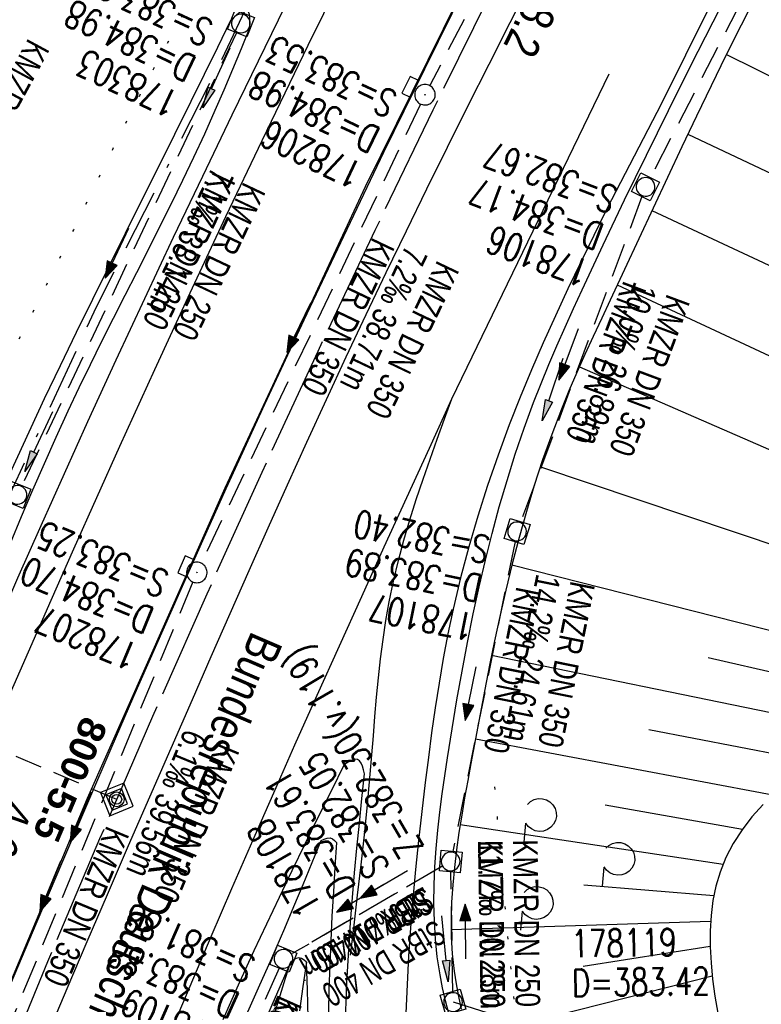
# Model space of a CAD drawing. Extents: x 508366 to 508911, y 448017 to 448810.
# Tile 31 of 46: x 508591 to 508645, y 448417 to 448489. Entities that reach past the tile are written whole.
import ezdxf
from ezdxf.enums import TextEntityAlignment as Align

# ---------------------------------------------------------------- set-up
doc = ezdxf.new("R2010")
doc.units = 0
doc.header["$LTSCALE"] = 10
doc.header["$MEASUREMENT"] = 0
for name, pattern in [('ACAD_ISO16W100', [73, 15, -6.5, 15, -6.5, 15, -7, 1, -7]), ('ACHSE', [5.5, 4, -0.5, 0.5, -0.5]), ('AUSGEZOGEN', [0]), ('LT00', [0]), ('LT07', [0.22, 0.02, -0.2]), ('LT12', [0.4, 0.3, -0.1]), ('LT17', [0.15, 0.1, -0.05]), ('STRICHLINIE2', [0.375, 0.25, -0.125])]:
    doc.linetypes.add(name, pattern=pattern)
doc.layers.get('0').update_dxf_attribs({"linetype": 'LT00'})
for name, color, linetype in [('--EK_FBR', 250, 'LT00'), ('--EK_Halt-Pfeil', 4, 'LT00'), ('--EK_Haltung', 7, 'STRICHLINIE2'), ('--EK_Haltung-Text', 140, 'LT00'), ('--EK_Schacht-Text', 5, 'LT00'), ('--EK_STATIONSZEICHEN', 19, 'LT00'), ('--EK_STATIONSZEICHEN_NR', 19, 'LT17'), ('--EL_Halt-Pfeil', 4, 'LT00'), ('--EL_Haltung', 182, 'STRICHLINIE2'), ('--EL_Haltung-Text', 182, 'LT00'), ('-AX-093', 35, 'ACHSE'), ('-ST-93-1', 250, 'LT00'), ('-STATIONSZEICHEN', 19, 'LT00'), ('-STATIONZEICHEN_NR', 19, 'LT00'), ('AS_TEXT_A', 152, 'Continuous'), ('BAB-KABEL', 220, 'ACAD_ISO16W100'), ('BRD', 255, 'Continuous'), ('DFK_BES-WEGE', 255, 'LT00'), ('DL', 182, 'LT12'), ('DL_PFEIL', 201, 'LT00'), ('DL_TEXT', 182, 'LT00'), ('GEHOELZ_SYMB', 252, 'Continuous'), ('PFEIL', 140, 'AUSGEZOGEN'), ('V125_AFBR_BAB', 250, 'LT00'), ('V125_BOESCH', 250, 'LT00'), ('V125_BOSCHUNG', 250, 'LT00'), ('V125_GEHOELZ', 250, 'LT07'), ('V125_GRABEN', 250, 'LT00'), ('V125_H_BORD', 8, 'LT00'), ('V125_KA_MULD', 182, 'LT00'), ('V125_KA_PRUF', 182, 'LT00'), ('V125_LD_MARK', 250, 'LT00'), ('V125_SINKK', 182, 'LT00')]:
    doc.layers.add(name, color=color, linetype=linetype)
doc.styles.add('Beschrift', font='ARIAL.TTF')
doc.styles.add('Haltungsbeschriftung', font='ARIAL.TTF', dxfattribs={"width": 0.75})
doc.styles.add('Knoten', font='ARIALBD.TTF', dxfattribs={"width": 0.8, "height": 1.8})
doc.styles.add('schachtbeschriftung', font='romans.shx', dxfattribs={"width": 0.75, "height": 2})
doc.styles.get("Standard").update_dxf_attribs({"font": 'ARIAL.TTF'})
doc.styles.add('UNIR-O', font='unir_o.shx', dxfattribs={"height": 2.5})

# ---------------------------------------------------------------- blocks, each defined once
blk = doc.blocks.new('GEHOELZ_SYMB')
at = {"layer": 'GEHOELZ_SYMB'}
blk.add_line((0, 0), (1.4, 0), dxfattribs=at)
blk.add_lwpolyline([(-1.388, 0.017), (-1.612, 0.221), (-1.778, 0.474), (-1.876, 0.761), (-1.898, 1.063), (-1.844, 1.361), (-1.718, 1.636), (-1.526, 1.87), (-1.282, 2.05), (-1, 2.162), (-0.7, 2.2), (-0.4, 2.162), (-0.118, 2.05), (0.126, 1.87), (0.318, 1.636), (0.444, 1.361), (0.498, 1.063), (0.476, 0.761), (0.378, 0.474), (0.212, 0.221), (-0.012, 0.017)], dxfattribs=at)
blk = doc.blocks.new('Pfreil3')
at = {"layer": 'PFEIL'}
blk.add_hatch(color=256, dxfattribs=at).paths.add_polyline_path([(-1.549, 0.273), (-1.549, -0.273), (0, 0)])
for p, q in [((-1.549, 0), (-4.831, 0)), ((-1.549, -0.273), (-1.549, 0.273)), ((-1.549, 0.273), (0, 0)), ((0, 0), (-1.549, -0.273))]:
    blk.add_line(p, q, dxfattribs=at)
blk = doc.blocks.new('SYMB0003')
at = {"color": 0, "linetype": 'ByBlock'}
for p, q in [((-0.015712, 0), (0.010166, 0.012015)), ((0, -0.021257), (-0.015712, 0)), ((0.010166, 0.012015), (0, -0.021257))]:
    blk.add_line(p, q, dxfattribs=at)
for points in [[(-0.031395, 0.499013), (-0.093691, 0.491144), (-0.154509, 0.475528), (-0.21289, 0.452414), (-0.267913, 0.422164), (-0.318712, 0.385257), (-0.364484, 0.342274), (-0.404509, 0.293893), (-0.438154, 0.240877), (-0.464888, 0.184062), (-0.484292, 0.124345), (-0.496058, 0.062667), (-0.5, 0)], [(0.5, 0), (0.496057, 0.062667), (0.484292, 0.124345), (0.464888, 0.184062), (0.438153, 0.240877), (0.404509, 0.293893), (0.364484, 0.342274), (0.318712, 0.385257), (0.267913, 0.422164), (0.21289, 0.452414), (0.154509, 0.475528), (0.093691, 0.491144), (0.031395, 0.499013), (-0.031395, 0.499013)], [(-0.5, 0), (-0.496058, -0.062667), (-0.484292, -0.124345), (-0.464888, -0.184062), (-0.438154, -0.240877), (-0.404509, -0.293893), (-0.364485, -0.342274), (-0.318712, -0.385257), (-0.267914, -0.422164), (-0.21289, -0.452414), (-0.154509, -0.475529), (-0.093691, -0.491144), (-0.031395, -0.499014), (0.031395, -0.499014)], [(0.031395, -0.499014), (0.093691, -0.491144), (0.154509, -0.475529), (0.21289, -0.452414), (0.267914, -0.422164), (0.318712, -0.385257), (0.364485, -0.342274), (0.404509, -0.293893), (0.438154, -0.240877), (0.464889, -0.184062), (0.484292, -0.124345), (0.496058, -0.062667), (0.5, 0)]]:
    blk.add_lwpolyline(points, dxfattribs=at)
blk = doc.blocks.new('SYMB0652')
at = {"color": 0, "linetype": 'ByBlock'}
blk.add_lwpolyline([(-0.15, -0.075), (0.15, -0.075), (0.15, 0.075), (-0.15, 0.075), (-0.15, -0.075)], dxfattribs=at)
blk = doc.blocks.new('SYMB1210')
at = {"color": 0, "linetype": 'ByBlock'}
blk.add_line((0.018815, -0.179014), (0.055623, -0.17119), dxfattribs=at)
for points in [[(-0.2, -0.2), (-0.2, 0.2), (0.2, 0.2), (0.2, -0.2), (-0.2, -0.2)], [(0.018815, 0.179014), (-0.018815, 0.179014), (-0.055623, 0.17119), (-0.09, 0.155885), (-0.120444, 0.133766), (-0.145623, 0.105801), (-0.164438, 0.073213), (-0.176067, 0.037424), (-0.18, 0)], [(-0.18, 0), (-0.176067, -0.037424), (-0.164438, -0.073213), (-0.145623, -0.105801), (-0.120444, -0.133766), (-0.09, -0.155885), (-0.055623, -0.17119), (-0.018815, -0.179014), (0.018815, -0.179014)], [(0.18, 0), (0.176067, 0.037424), (0.164438, 0.073213), (0.145623, 0.105801), (0.120444, 0.133766), (0.09, 0.155885), (0.055623, 0.17119), (0.018815, 0.179014)], [(0.055623, -0.17119), (0.09, -0.155885), (0.120444, -0.133766), (0.145623, -0.105801), (0.164438, -0.073213), (0.176067, -0.037424), (0.18, 0)]]:
    blk.add_lwpolyline(points, dxfattribs=at)
blk = doc.blocks.new('SYMB0070')
at = {"color": 0, "linetype": 'ByBlock'}
for p, q in [((-0.5, 0), (0.2, 0)), ((0.5, 0), (0.2, 0.1)), ((0.2, 0.1), (0.2, 0)), ((0.468, 0), (0.21, 0.086)), ((0.21, 0.086), (0.21, -0.086)), ((0.21, -0.086), (0.468, 0)), ((0.22, -0.072), (0.437, 0)), ((0.23, -0.058), (0.405, 0)), ((0.24, -0.045), (0.374, 0)), ((0.342, 0), (0.25, 0.031)), ((0.25, 0.031), (0.25, -0.031)), ((0.25, -0.031), (0.342, 0)), ((0.26, -0.017), (0.31, 0)), ((0.27, -0.003), (0.279, 0))]:
    blk.add_line(p, q, dxfattribs=at)
for points in [[(0.2, 0), (0.2, -0.1), (0.5, 0)], [(0.437, 0), (0.22, 0.072), (0.22, -0.072)], [(0.405, 0), (0.23, 0.058), (0.23, -0.058)], [(0.374, 0), (0.24, 0.045), (0.24, -0.045)], [(0.31, 0), (0.26, 0.017), (0.26, -0.017)], [(0.279, 0), (0.27, 0.003), (0.27, -0.003)]]:
    blk.add_lwpolyline(points, dxfattribs=at)
blk = doc.blocks.new('Netzknoten_SYMB')
at = {"flags": 128}
blk.add_lwpolyline([(0, -0.864), (0.864, 0), (0, 0.864), (-0.864, 0)], close=True, dxfattribs=at)
blk.add_circle((0, 0), 0.36)

msp = doc.modelspace()

# ---------------------------------------------------------------- linework, layer by layer
at = {"layer": '--EK_FBR', "color": 2}
for points in [[(508626.469, 448497.705), (508616.197, 448476.875), (508605.921, 448454.856), (508595.874, 448432.15), (508586.568, 448410.009), (508577.699, 448387.484), (508569.382, 448364.954), (508561.383, 448342.031), (508553.96, 448319.302), (508546.614, 448295.314), (508539.721, 448270.71), (508533.566, 448247.002), (508527.759, 448222.598), (508522.528, 448198.422), (508517.808, 448174.187), (508513.382, 448149.598), (508509.347, 448125.186), (508505.724, 448100.686)], [(508592.941, 448414.801), (508594.401, 448418.254), (508595.871, 448421.703), (508597.35, 448425.147), (508598.892, 448428.715), (508600.442, 448432.281), (508601.997, 448435.844), (508603.556, 448439.405), (508604.935, 448442.547), (508606.318, 448445.687), (508607.706, 448448.825), (508609.102, 448451.959), (508610.508, 448455.089), (508611.925, 448458.214), (508613.355, 448461.332), (508614.801, 448464.444), (508616.263, 448467.547), (508617.73, 448470.614), (508619.213, 448473.674), (508620.709, 448476.727), (508622.217, 448479.775), (508623.733, 448482.818), (508625.256, 448485.859), (508626.782, 448488.897), (508628.799, 448492.904)], [(508641.37, 448490.037), (508639.608, 448486.508), (508637.847, 448482.978), (508636.845, 448481.052), (508635.847, 448479.125), (508634.854, 448477.195), (508633.871, 448475.261), (508632.901, 448473.321), (508631.947, 448471.374), (508631.011, 448469.42), (508630.098, 448467.455), (508629.209, 448465.48), (508628.349, 448463.493), (508627.521, 448461.491), (508626.727, 448459.475), (508625.909, 448457.271), (508625.14, 448455.049), (508624.422, 448452.81), (508623.76, 448450.554), (508623.158, 448448.283), (508622.618, 448445.997), (508622.242, 448444.203), (508621.902, 448442.401), (508621.593, 448440.593), (508621.311, 448438.781), (508621.052, 448436.964), (508620.809, 448435.145), (508620.58, 448433.324), (508620.325, 448431.203), (508620.085, 448429.08), (508619.864, 448426.957), (508619.667, 448424.831), (508619.497, 448422.704), (508619.361, 448420.629)]]:
    msp.add_lwpolyline(points, dxfattribs=at)
at = {"layer": '--EK_FBR'}
for points in [[(508611.273, 448492.039), (508606.434, 448482.11), (508604.289, 448477.644), (508602.162, 448473.171), (508600.054, 448468.688), (508597.967, 448464.195), (508595.901, 448459.693), (508594.179, 448455.893), (508592.473, 448452.087), (508590.781, 448448.274), (508589.102, 448444.455), (508587.435, 448440.631), (508585.779, 448436.802), (508584.241, 448433.223), (508582.713, 448429.641), (508581.196, 448426.053), (508579.69, 448422.461), (508578.199, 448418.863), (508576.722, 448415.259)], [(508616.133, 448433.962), (508616.064, 448434.248), (508615.988, 448434.515), (508615.897, 448434.744), (508615.783, 448434.918), (508615.64, 448435.017), (508615.437, 448435.025), (508615.198, 448434.945), (508614.936, 448434.806), (508614.662, 448434.637)], [(508614.662, 448434.637), (508613.699, 448432.7), (508612.739, 448430.762), (508611.783, 448428.821), (508610.834, 448426.878), (508609.895, 448424.93), (508608.968, 448422.977), (508608.055, 448421.017), (508606.911, 448418.5), (508605.791, 448415.971)], [(508548.418, 448210.492), (508561.731, 448234.196), (508572.102, 448250.781), (508581.834, 448268.285), (508590.853, 448287.488), (508598.57, 448307.434), (508603.942, 448324.952), (508608.946, 448346.028), (508612.01, 448366.57), (508613.934, 448388.35), (508614.502, 448408.457), (508614.56, 448410.5), (508614.621, 448412.544), (508614.689, 448414.587), (508614.767, 448416.63), (508614.86, 448418.672), (508614.97, 448420.713), (508615.127, 448423.099), (508615.267, 448424.912), (508615.421, 448426.723), (508615.589, 448428.534), (508615.765, 448430.344), (508615.947, 448432.153), (508616.133, 448433.962)], [(508619.361, 448420.629), (508619.25, 448418.552), (508619.162, 448416.473)]]:
    msp.add_lwpolyline(points, dxfattribs=at)
at = {"layer": '--EK_Haltung'}
for p, q in [((508638.985, 448519.05), (508620.908, 448484.277)), ((508654.007, 448510.387), (508637.036, 448477.542)), ((508606.782, 448488.145), (508591.091, 448455.035)), ((508620.239, 448482.936), (508604.207, 448449.358)), ((508636.43, 448476.174), (508627.558, 448452.383)), ((508627.148, 448450.947), (508622.591, 448428.289)), ((508603.597, 448447.99), (508589.044, 448412.816)), ((508621.795, 448427.178), (508610.864, 448420.815)), ((508622.602, 448418.022), (508622.456, 448426.805)), ((508609.91, 448419.752), (508603.613, 448405.649))]:
    msp.add_line(p, q, dxfattribs=at)
at = {"layer": '--EK_Schacht-Text', "flags": 128}
msp.add_lwpolyline([(508622.614, 448417.289), (508631.461, 448414.482), (508642.207, 448414.374)], dxfattribs=at)
at = {"layer": '--EK_STATIONSZEICHEN_NR', "ltscale": 2}
msp.add_line((508598.028, 448432.095), (508588.823, 448436.003), dxfattribs=at)
at = {"layer": '--EL_Haltung'}
for p, q in [((508638.985, 448519.05), (508620.908, 448484.277)), ((508654.007, 448510.387), (508637.036, 448477.542)), ((508606.782, 448488.145), (508591.091, 448455.035)), ((508620.239, 448482.936), (508604.207, 448449.358)), ((508636.43, 448476.174), (508627.558, 448452.383)), ((508627.148, 448450.947), (508622.591, 448428.289)), ((508603.597, 448447.99), (508589.044, 448412.816)), ((508621.795, 448427.178), (508610.864, 448420.815)), ((508622.602, 448418.022), (508622.456, 448426.805)), ((508609.91, 448419.752), (508603.613, 448405.649))]:
    msp.add_line(p, q, dxfattribs=at)
at = {"layer": '-AX-093', "ltscale": 0.2}
msp.add_lwpolyline([(508625.453, 448491.238), (508621.139, 448482.477), (508616.897, 448473.682), (508612.727, 448464.852), (508608.63, 448455.988), (508604.605, 448447.09), (508600.653, 448438.161), (508596.775, 448429.199), (508592.97, 448420.205), (508589.239, 448411.181), (508585.582, 448402.126), (508581.999, 448393.042), (508578.491, 448383.929), (508575.057, 448374.787), (508571.699, 448365.617), (508568.416, 448356.421), (508565.208, 448347.197), (508562.076, 448337.948), (508559.02, 448328.673), (508556.04, 448319.374), (508553.136, 448310.05)], dxfattribs=at)
at = {"layer": 'BAB-KABEL', "ltscale": 0.03, "flags": 128}
msp.add_lwpolyline([(508761.637, 448761.991), (508761.413, 448761.665), (508751.074, 448746.056), (508734.064, 448723.741), (508723.724, 448711.345), (508718.212, 448704.459), (508713.613, 448696.376), (508686.717, 448654.757), (508671.534, 448637.703), (508644.305, 448608.039), (508629.576, 448591.601), (508628.23, 448590.167), (508627.243, 448588.193), (508626.505, 448585.996), (508630.756, 448580.349), (508635.557, 448574.979), (508645.734, 448563.785), (508632.922, 448541.342), (508625.71, 448528.169), (508618.608, 448514.09), (508612.89, 448501.411), (508605.911, 448486.638), (508596.525, 448468.082), (508590.352, 448454.717), (508583.484, 448438.345), (508575.927, 448420.369), (508569.566, 448404.62), (508561.374, 448379.926), (508559.189, 448373.378), (508539.254, 448373.924), (508535.422, 448332.257), (508534.583, 448325.665), (508534.174, 448323.891), (508530.897, 448314.887), (508523.651, 448292.891), (508510.802, 448255.585), (508499.723, 448218.809), (508491.79, 448185.85), (508486.047, 448161.381), (508483.035, 448139.227), (508479.751, 448113.403), (508481.527, 448103.17), (508480.164, 448094.262), (508478.935, 448090.579), (508477.433, 448087.401), (508476.34, 448080.034), (508476.228, 448079.151)], dxfattribs=at)
at = {"layer": 'DL'}
msp.add_line((508621.795, 448427.178), (508610.864, 448420.815), dxfattribs=at)
at = {"layer": 'V125_AFBR_BAB', "color": 0}
for points in [[(508626.469, 448497.705), (508616.197, 448476.875), (508605.921, 448454.856), (508595.874, 448432.15), (508586.568, 448410.009), (508577.699, 448387.484), (508569.382, 448364.954), (508561.383, 448342.031), (508553.96, 448319.302), (508546.614, 448295.314), (508539.721, 448270.71), (508533.566, 448247.002), (508527.759, 448222.598), (508522.528, 448198.422), (508517.808, 448174.187), (508513.382, 448149.598), (508509.347, 448125.186), (508505.724, 448100.686)], [(508592.941, 448414.801), (508594.401, 448418.254), (508595.871, 448421.703), (508597.35, 448425.147), (508598.892, 448428.715), (508600.442, 448432.281), (508601.997, 448435.844), (508603.556, 448439.405), (508604.935, 448442.547), (508606.318, 448445.687), (508607.706, 448448.825), (508609.102, 448451.959), (508610.508, 448455.089), (508611.925, 448458.214), (508613.355, 448461.332), (508614.801, 448464.444), (508616.263, 448467.547), (508617.73, 448470.614), (508619.213, 448473.674), (508620.709, 448476.727), (508622.217, 448479.775), (508623.733, 448482.818), (508625.256, 448485.859), (508626.782, 448488.897), (508628.799, 448492.904)], [(508641.37, 448490.037), (508639.608, 448486.508), (508637.847, 448482.978), (508636.845, 448481.052), (508635.847, 448479.125), (508634.854, 448477.195), (508633.871, 448475.261), (508632.901, 448473.321), (508631.947, 448471.374), (508631.011, 448469.42), (508630.098, 448467.455), (508629.209, 448465.48), (508628.349, 448463.493), (508627.521, 448461.491), (508626.727, 448459.475), (508625.909, 448457.271), (508625.14, 448455.049), (508624.422, 448452.81), (508623.76, 448450.554), (508623.158, 448448.283), (508622.618, 448445.997), (508622.242, 448444.203), (508621.902, 448442.401), (508621.593, 448440.593), (508621.311, 448438.781), (508621.052, 448436.964), (508620.809, 448435.145), (508620.58, 448433.324), (508620.325, 448431.203), (508620.085, 448429.08), (508619.864, 448426.957), (508619.667, 448424.831), (508619.497, 448422.704), (508619.361, 448420.629)]]:
    msp.add_lwpolyline(points, dxfattribs=at)
at = {"layer": 'V125_AFBR_BAB'}
for points in [[(508611.273, 448492.039), (508606.434, 448482.11), (508604.289, 448477.644), (508602.162, 448473.171), (508600.054, 448468.688), (508597.967, 448464.195), (508595.901, 448459.693), (508594.179, 448455.893), (508592.473, 448452.087), (508590.781, 448448.274), (508589.102, 448444.455), (508587.435, 448440.631), (508585.779, 448436.802), (508584.241, 448433.223), (508582.713, 448429.641), (508581.196, 448426.053), (508579.69, 448422.461), (508578.199, 448418.863), (508576.722, 448415.259)], [(508616.133, 448433.962), (508616.064, 448434.248), (508615.988, 448434.515), (508615.897, 448434.744), (508615.783, 448434.918), (508615.64, 448435.017), (508615.437, 448435.025), (508615.198, 448434.945), (508614.936, 448434.806), (508614.662, 448434.637)], [(508614.662, 448434.637), (508613.699, 448432.7), (508612.739, 448430.762), (508611.783, 448428.821), (508610.834, 448426.878), (508609.895, 448424.93), (508608.968, 448422.977), (508608.055, 448421.017), (508606.911, 448418.5), (508605.791, 448415.971)], [(508548.418, 448210.492), (508561.731, 448234.196), (508572.102, 448250.781), (508581.834, 448268.285), (508590.853, 448287.488), (508598.57, 448307.434), (508603.942, 448324.952), (508608.946, 448346.028), (508612.01, 448366.57), (508613.934, 448388.35), (508614.502, 448408.457), (508614.56, 448410.5), (508614.621, 448412.544), (508614.689, 448414.587), (508614.767, 448416.63), (508614.86, 448418.672), (508614.97, 448420.713), (508615.127, 448423.099), (508615.267, 448424.912), (508615.421, 448426.723), (508615.589, 448428.534), (508615.765, 448430.344), (508615.947, 448432.153), (508616.133, 448433.962)], [(508619.361, 448420.629), (508619.25, 448418.552), (508619.162, 448416.473)]]:
    msp.add_lwpolyline(points, dxfattribs=at)
at = {"layer": 'V125_BOESCH'}
for points in [[(508645.283, 448431.719), (508644.47, 448430.808), (508643.743, 448429.86), (508643.108, 448428.873), (508642.571, 448427.845), (508642.138, 448426.773), (508641.834, 448425.751), (508641.616, 448424.693), (508641.477, 448423.601), (508641.412, 448422.477), (508641.414, 448421.324), (508641.476, 448420.143), (508641.594, 448418.937), (508641.759, 448417.709), (508641.968, 448416.459)], [(508609.131, 448414.979), (508610.376, 448419.024), (508610.724, 448420.172)], [(508611.907, 448420.198), (508611.645, 448418.415), (508611.387, 448416.632)]]:
    msp.add_lwpolyline(points, dxfattribs=at)
at = {"layer": 'V125_BOSCHUNG'}
for p, q in [((508642.6, 448486.56), (508694.763, 448460.752)), ((508639.784, 448480.735), (508689.879, 448456.954)), ((508637.159, 448475.142), (508684.295, 448453.139)), ((508634.625, 448469.705), (508678.2, 448449.36)), ((508631.857, 448463.729), (508672.212, 448446.148)), ((508628.998, 448456.415), (508666.883, 448443.691)), ((508626.921, 448449.242), (508660.21, 448440.787)), ((508625.435, 448442.643), (508652.577, 448437.059)), ((508641.262, 448442.457), (508656.399, 448439.032)), ((508636.925, 448437.196), (508649.026, 448434.86)), ((508624.258, 448436.518), (508646.006, 448432.437)), ((508633.735, 448431.685), (508643.777, 448429.906)), ((508623.137, 448430.253), (508642.361, 448427.36)), ((508632.172, 448425.856), (508641.681, 448425.057)), ((508622.478, 448422.572), (508641.445, 448423.178)), ((508632.139, 448419.903), (508641.413, 448421.355)), ((508610.628, 448419.855), (508610.591, 448419.866)), ((508611.829, 448418.859), (508611.709, 448418.856)), ((508623.734, 448414.682), (508641.565, 448419.197))]:
    msp.add_line(p, q, dxfattribs=at)
at = {"layer": 'V125_GEHOELZ', "flags": 128}
for points in [[(508601.088, 448511.472), (508601.911, 448512.66), (508602.737, 448513.853), (508603.566, 448515.059), (508604.4, 448516.281), (508605.242, 448517.526), (508606.093, 448518.8), (508606.954, 448520.109), (508607.828, 448521.457), (508608.717, 448522.852), (508609.621, 448524.298), (508610.544, 448525.802), (508611.486, 448527.368), (508611.91, 448528.08), (508612.339, 448528.794), (508612.776, 448529.501), (508613.222, 448530.189), (508613.678, 448530.848), (508614.148, 448531.467), (508614.631, 448532.035), (508615.131, 448532.543), (508615.647, 448532.978), (508616.183, 448533.331), (508616.74, 448533.59), (508617.319, 448533.746), (508617.923, 448533.787), (508618.338, 448533.748), (508618.769, 448533.666), (508619.219, 448533.553), (508619.691, 448533.422), (508620.19, 448533.283), (508620.64, 448533.165), (508621.098, 448533.046), (508621.546, 448532.92), (508621.971, 448532.782), (508622.356, 448532.626), (508622.686, 448532.447), (508622.945, 448532.24), (508623.118, 448531.999), (508623.195, 448531.7), (508623.172, 448531.362), (508623.064, 448530.991), (508622.886, 448530.594), (508622.654, 448530.175), (508622.382, 448529.742), (508622.088, 448529.299), (508621.785, 448528.854), (508620.839, 448527.418), (508619.967, 448526.012), (508619.161, 448524.634), (508618.418, 448523.282), (508617.73, 448521.954), (508617.093, 448520.648), (508616.5, 448519.362), (508615.946, 448518.094), (508615.425, 448516.842), (508614.932, 448515.604), (508614.46, 448514.379), (508614.005, 448513.164), (508613.559, 448511.957), (508613.119, 448510.756), (508612.677, 448509.56), (508612.229, 448508.367), (508611.767, 448507.173), (508611.288, 448505.978), (508610.785, 448504.78), (508610.112, 448503.264), (508609.396, 448501.741), (508608.644, 448500.209), (508607.861, 448498.67), (508607.051, 448497.125), (508606.219, 448495.573), (508605.371, 448494.016), (508604.513, 448492.453), (508603.648, 448490.885), (508602.782, 448489.313), (508601.92, 448487.737), (508601.068, 448486.158), (508600.23, 448484.576), (508599.296, 448482.768), (508598.383, 448480.958), (508597.487, 448479.147), (508596.603, 448477.339), (508595.728, 448475.533), (508594.856, 448473.733), (508593.984, 448471.938), (508593.106, 448470.151), (508592.22, 448468.373), (508591.32, 448466.607), (508590.403, 448464.852), (508589.463, 448463.112), (508588.698, 448461.739), (508587.921, 448460.373), (508587.137, 448459.01), (508586.349, 448457.648), (508585.563, 448456.285), (508584.783, 448454.916), (508584.013, 448453.539), (508583.258, 448452.151), (508582.523, 448450.749), (508581.812, 448449.33), (508581.129, 448447.891), (508580.48, 448446.429), (508579.868, 448444.941), (508579.299, 448443.423), (508578.776, 448441.874), (508578.305, 448440.29), (508577.89, 448438.668), (508577.74, 448438.011), (508577.591, 448437.353), (508577.435, 448436.701), (508577.265, 448436.06), (508577.072, 448435.437), (508576.849, 448434.837), (508576.587, 448434.267), (508576.277, 448433.733), (508575.913, 448433.24), (508575.486, 448432.795), (508575.065, 448432.456), (508574.599, 448432.162), (508574.096, 448431.921), (508573.566, 448431.738), (508573.014, 448431.62), (508572.451, 448431.573), (508571.862, 448431.604), (508571.281, 448431.712), (508570.719, 448431.892), (508570.191, 448432.137), (508569.707, 448432.44), (508569.281, 448432.796), (508568.857, 448433.286), (508568.522, 448433.836), (508568.266, 448434.438), (508568.077, 448435.084), (508567.945, 448435.768), (508567.857, 448436.483), (508567.803, 448437.219), (508567.771, 448437.971), (508567.75, 448438.729), (508569.012, 448442.927), (508570.356, 448447.099), (508571.783, 448451.244), (508573.291, 448455.359), (508574.88, 448459.444), (508576.549, 448463.497), (508578.299, 448467.516), (508580.127, 448471.5), (508582.033, 448475.446), (508601.088, 448511.472)], [(508592.967, 448237.644), (508592.739, 448238.227), (508592.501, 448238.804), (508592.242, 448239.366), (508591.953, 448239.906), (508591.623, 448240.416), (508591.246, 448240.892), (508590.828, 448241.339), (508590.38, 448241.763), (508589.911, 448242.173), (508589.432, 448242.576), (508590.598, 448245.006), (508591.831, 448247.403), (508593.13, 448249.765), (508594.495, 448252.09), (508595.924, 448254.375), (508597.416, 448256.62), (508598.97, 448258.823), (508600.303, 448262.012), (508601.633, 448265.202), (508602.958, 448268.394), (508604.276, 448271.588), (508605.583, 448274.785), (508606.878, 448277.985), (508608.158, 448281.19), (508609.42, 448284.399), (508610.662, 448287.614), (508611.881, 448290.836), (508613.075, 448294.065), (508614.242, 448297.302), (508615.378, 448300.547), (508616.481, 448303.801), (508617.549, 448307.066), (508618.58, 448310.341), (508619.57, 448313.628), (508620.517, 448316.927), (508621.419, 448320.239), (508622.066, 448322.734), (508622.688, 448325.237), (508623.289, 448327.745), (508623.871, 448330.259), (508624.438, 448332.778), (508624.992, 448335.301), (508625.535, 448337.827), (508626.071, 448340.356), (508626.602, 448342.887), (508627.132, 448345.418), (508627.663, 448347.951), (508628.197, 448350.483), (508628.738, 448353.013), (508629.288, 448355.542), (508629.851, 448358.069), (508630.428, 448360.593), (508630.632, 448361.469), (508630.833, 448362.345), (508631.027, 448363.222), (508631.207, 448364.1), (508631.524, 448365.913), (508631.77, 448367.731), (508631.949, 448369.555), (508632.066, 448371.385), (508632.125, 448373.22), (508632.13, 448375.059), (508632.086, 448376.902), (508631.998, 448378.748), (508631.869, 448380.598), (508631.704, 448382.45), (508631.509, 448384.305), (508631.286, 448386.161), (508631.041, 448388.019), (508630.777, 448389.877), (508630.501, 448391.736), (508630.215, 448393.595), (508629.924, 448395.453), (508629.633, 448397.311), (508629.346, 448399.167), (508629.068, 448401.021), (508628.673, 448403.808), (508628.304, 448406.591), (508627.961, 448409.369), (508627.639, 448412.144), (508627.338, 448414.915), (508627.053, 448417.683), (508626.784, 448420.448), (508626.526, 448423.211), (508626.279, 448425.972), (508626.039, 448428.732), (508625.804, 448431.491), (508625.572, 448434.25)]]:
    msp.add_lwpolyline(points, dxfattribs=at)
at = {"layer": 'V125_GRABEN'}
for points in [[(508622.296, 448416.427), (508622.063, 448417.372), (508621.85, 448418.318), (508621.664, 448419.269), (508621.466, 448420.571), (508621.33, 448421.88), (508621.249, 448423.196), (508621.219, 448424.517), (508621.235, 448425.843), (508621.292, 448427.172), (508621.386, 448428.502), (508621.509, 448429.833), (508621.659, 448431.164), (508621.83, 448432.492), (508622.017, 448433.818), (508622.215, 448435.139), (508622.548, 448437.262), (508622.9, 448439.374), (508623.273, 448441.476), (508623.671, 448443.571), (508624.097, 448445.661), (508624.525, 448447.623), (508624.983, 448449.581), (508625.473, 448451.532), (508625.999, 448453.475), (508626.562, 448455.407), (508627.166, 448457.326), (508627.813, 448459.23), (508628.506, 448461.117), (508629.052, 448462.507), (508629.621, 448463.888), (508630.209, 448465.261), (508630.813, 448466.627), (508631.429, 448467.988), (508632.053, 448469.345), (508633.593, 448472.64), (508635.159, 448475.923), (508636.748, 448479.194), (508638.357, 448482.455), (508639.986, 448485.707), (508641.632, 448488.95), (508643.293, 448492.185)], [(508644.797, 448490.911), (508643.671, 448488.704), (508642.566, 448486.49), (508641.478, 448484.268), (508640.404, 448482.038), (508639.342, 448479.803), (508638.289, 448477.562), (508637.241, 448475.319), (508636.196, 448473.074), (508635.151, 448470.83), (508634.102, 448468.586), (508633.484, 448467.268), (508632.869, 448465.949), (508632.261, 448464.627), (508631.667, 448463.3), (508631.09, 448461.965), (508630.536, 448460.62), (508629.827, 448458.776), (508629.166, 448456.913), (508628.55, 448455.033), (508627.976, 448453.139), (508627.44, 448451.233), (508626.94, 448449.319), (508626.472, 448447.398), (508626.034, 448445.473), (508625.652, 448443.692), (508625.287, 448441.909), (508624.937, 448440.122), (508624.596, 448438.33), (508624.26, 448436.532), (508623.926, 448434.726), (508623.694, 448433.464), (508623.465, 448432.2), (508623.247, 448430.933), (508623.045, 448429.663), (508622.865, 448428.393), (508622.712, 448427.123), (508622.592, 448425.853), (508622.511, 448424.584), (508622.476, 448423.318), (508622.49, 448422.055), (508622.562, 448420.796), (508622.695, 448419.541), (508622.838, 448418.606), (508623.013, 448417.674), (508623.214, 448416.745)], [(508607.761, 448488.509), (508607.764, 448488.86), (508607.756, 448489.187), (508607.728, 448489.469), (508607.667, 448489.683), (508607.565, 448489.805), (508607.398, 448489.817), (508607.18, 448489.72), (508606.925, 448489.541), (508606.645, 448489.309), (508606.353, 448489.049)], [(508606.353, 448489.049), (508605.387, 448487.07), (508604.419, 448485.093), (508603.447, 448483.117), (508602.251, 448480.703), (508601.049, 448478.291), (508599.845, 448475.881), (508598.641, 448473.471), (508597.441, 448471.059), (508596.246, 448468.644), (508595.061, 448466.225), (508593.887, 448463.8), (508592.729, 448461.368), (508591.177, 448458.037), (508589.656, 448454.69)], [(508590.262, 448450.816), (508591.075, 448452.768), (508591.9, 448454.715), (508592.74, 448456.655), (508593.6, 448458.587), (508594.481, 448460.508), (508595.286, 448462.208), (508596.107, 448463.901), (508596.941, 448465.588), (508597.786, 448467.27), (508598.636, 448468.95), (508599.489, 448470.628), (508600.34, 448472.307), (508601.187, 448473.988), (508602.026, 448475.673), (508602.854, 448477.364), (508603.666, 448479.061), (508604.459, 448480.766), (508605.23, 448482.482), (508605.88, 448483.981), (508606.515, 448485.487), (508607.14, 448486.997), (508607.761, 448488.509)], [(508607.425, 448416.13), (508608.398, 448418.306), (508609.359, 448420.488), (508610.305, 448422.676), (508610.982, 448424.272), (508611.652, 448425.871), (508612.317, 448427.472), (508612.979, 448429.075)], [(508612.979, 448429.075), (508613.203, 448429.189), (508613.421, 448429.268), (508613.627, 448429.275), (508613.793, 448429.205), (508613.95, 448429.08), (508614.102, 448428.93)], [(508614.102, 448428.93), (508613.983, 448427.135), (508613.869, 448425.339), (508613.764, 448423.544), (508613.672, 448421.748), (508613.598, 448419.951), (508613.546, 448418.24), (508613.51, 448416.528)], [(508611.907, 448420.198), (508611.719, 448420.347), (508611.531, 448420.463), (508611.343, 448420.513), (508611.137, 448420.466), (508610.93, 448420.339), (508610.724, 448420.172)], [(508610.724, 448420.172), (508609.609, 448417.601), (508608.495, 448415.03)], [(508612.027, 448416.126), (508611.969, 448418.162), (508611.907, 448420.198)]]:
    msp.add_lwpolyline(points, dxfattribs=at)
at = {"layer": 'V125_H_BORD'}
msp.add_lwpolyline([(508588.485, 448414.281), (508590.335, 448418.721), (508592.202, 448423.155), (508594.084, 448427.582), (508595.979, 448432.004), (508597.627, 448435.819), (508599.285, 448439.629), (508600.953, 448443.435), (508602.634, 448447.234), (508604.328, 448451.028), (508606.037, 448454.816), (508608.861, 448460.99), (508611.725, 448467.146), (508614.628, 448473.284), (508617.567, 448479.405), (508620.543, 448485.508), (508623.553, 448491.595)], dxfattribs=at)
at = {"layer": 'V125_LD_MARK'}
for points in [[(508580.374, 448416.678), (508581.933, 448420.419), (508583.506, 448424.155), (508585.091, 448427.885), (508586.688, 448431.611), (508588.292, 448435.333), (508589.927, 448439.109), (508591.571, 448442.881), (508593.223, 448446.649), (508594.886, 448450.412), (508596.561, 448454.17), (508598.249, 448457.922), (508600.805, 448463.529), (508603.393, 448469.121), (508606.012, 448474.699), (508608.661, 448480.263), (508612.027, 448487.227), (508615.439, 448494.169)], [(508602.591, 448416.525), (508604.937, 448422.057), (508606.448, 448425.571), (508607.973, 448429.078), (508609.51, 448432.581), (508611.059, 448436.078), (508612.677, 448439.701), (508614.306, 448443.32), (508615.942, 448446.936), (508617.585, 448450.548), (508619.233, 448454.158), (508620.885, 448457.766), (508622.538, 448461.374), (508634.037, 448485.143)], [(508615.119, 448420.698), (508615.382, 448422.899), (508615.641, 448425.1), (508615.893, 448427.304), (508616.132, 448429.509), (508616.355, 448431.719), (508616.558, 448433.932), (508616.676, 448435.341), (508616.79, 448436.751), (508616.905, 448438.161), (508617.028, 448439.569), (508617.164, 448440.974), (508617.319, 448442.376), (508617.498, 448443.772), (508617.707, 448445.162), (508617.952, 448446.545), (508618.268, 448448.058), (508618.628, 448449.561), (508619.029, 448451.056), (508619.465, 448452.543), (508619.931, 448454.025), (508620.422, 448455.501), (508620.934, 448456.973), (508621.46, 448458.442), (508621.997, 448459.908), (508622.538, 448461.374)]]:
    msp.add_lwpolyline(points, dxfattribs=at)

# ---------------------------------------------------------------- block references
at = {"layer": '--EK_Halt-Pfeil', "yscale": 4, "zscale": 4}
for p, xscale, rotation in [((508598.033, 448472.019), 3.99999999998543, 244.643749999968), ((508611.321, 448466.578), 4.000000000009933, 244.4755400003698), ((508631.057, 448464.628), 4.000000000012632, 249.5479099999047), ((508623.889, 448439.817), 3.999999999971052, 258.6273000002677), ((508595.396, 448430.783), 3.99999999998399, 247.5226200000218), ((508615.826, 448424.861), 4.000000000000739, 210.2009900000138), ((508623.528, 448422.428), 4.00000000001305, 90.95703000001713)]:
    msp.add_blockref('SYMB0070', p, dxfattribs=dict(at, xscale=xscale, rotation=rotation))
at = {"layer": '--EK_STATIONSZEICHEN', "linetype": 'Continuous', "lineweight": 0, "xscale": 1.499999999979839, "yscale": 1.5, "zscale": 1.5, "rotation": 156.9984290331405}
msp.add_blockref('Netzknoten_SYMB', (508598.028, 448432.095), dxfattribs=at)
at = {"layer": '--EL_Halt-Pfeil', "yscale": 4, "zscale": 4}
for p, xscale, rotation in [((508598.033, 448472.019), 3.999999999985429, 244.643749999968), ((508611.321, 448466.578), 4.000000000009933, 244.4755400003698), ((508631.057, 448464.628), 4.000000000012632, 249.5479099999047), ((508623.889, 448439.817), 3.999999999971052, 258.6273000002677), ((508593.158, 448425.72), 3.99999999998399, 247.5226200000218), ((508615.826, 448424.861), 4.000000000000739, 210.2009900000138), ((508623.528, 448422.428), 4.00000000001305, 90.9570300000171)]:
    msp.add_blockref('SYMB0070', p, dxfattribs=dict(at, xscale=xscale, rotation=rotation))
at = {"layer": '-STATIONSZEICHEN', "linetype": 'Continuous', "lineweight": 0, "rotation": 156.9984290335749}
msp.add_blockref('Netzknoten_SYMB', (508598.028, 448432.095), dxfattribs=at)
at = {"layer": 'DL_PFEIL', "xscale": 4.000000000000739, "yscale": 4, "zscale": 4, "rotation": 210.2009900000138}
msp.add_blockref('SYMB0070', (508617.555, 448425.867), dxfattribs=at)
at = {"layer": 'GEHOELZ_SYMB', "rotation": 264.7377000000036}
for p in [(508627.913, 448430.348), (508633.641, 448427.141), (508627.675, 448423.915)]:
    msp.add_blockref('GEHOELZ_SYMB', p, dxfattribs=at)
at = {"layer": 'PFEIL'}
for p, rotation in [((508604.31, 448482.647), 245.3657806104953), ((508629.137, 448459.764), 251.5556643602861), ((508591.3, 448456.078), 244.7884114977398), ((508622.266, 448418.762), 275.5301866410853)]:
    msp.add_blockref('Pfreil3', p, dxfattribs=dict(at, rotation=rotation))
at = {"layer": 'V125_KA_MULD', "yscale": 3.799999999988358, "zscale": 3.8}
for p, xscale, rotation in [((508607.104, 448488.826), 3.800000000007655, 248.1984000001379), ((508636.692, 448476.875), 3.80000000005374, 63.72720482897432), ((508590.77, 448454.358), 3.800000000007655, 248.1984000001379), ((508627.296, 448451.683), 3.800000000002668, 73.13482906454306), ((508622.443, 448427.556), 3.800000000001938, 84.67811364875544), ((508610.216, 448420.438), 3.800000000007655, 248.1984000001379), ((508622.615, 448417.274), 3.800000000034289, 286.3033654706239)]:
    msp.add_blockref('SYMB1210', p, dxfattribs=dict(at, xscale=xscale, rotation=rotation))
at = {"layer": 'V125_KA_PRUF', "xscale": 1.49999999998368, "yscale": 1.5, "zscale": 1.5, "rotation": 248.1984000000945}
for p in [(508620.562, 448483.614), (508603.884, 448448.683)]:
    msp.add_blockref('SYMB0003', p, dxfattribs=at)
at = {"layer": 'V125_SINKK', "zscale": 4.5}
for p, xscale, yscale, rotation in [((508619.48, 448484.193), 4.499999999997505, 4.5, 63.75046197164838), ((508603.069, 448449.142), 4.500000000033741, 4.500000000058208, 66.13145704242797)]:
    msp.add_blockref('SYMB0652', p, dxfattribs=dict(at, xscale=xscale, yscale=yscale, rotation=rotation))

# ---------------------------------------------------------------- texts
at = {"layer": '--EK_Haltung-Text', "style": 'Haltungsbeschriftung'}
for s, rotation, width, p in [('KMZR DN 250', -118.34701, 0.75, (508591.576, 448487.806)), ('7.1‰ 38.14m', -115.35625, 0.75, (508605.009, 448478.41)), ('KMZR DN 250', -115.35625, 0.75, (508607.323, 448477.314)), ('7.2‰ 38.71m', -115.52446, 0.75, (508619.178, 448472.681)), ('KMZR DN 350', -115.52446, 0.75, (508621.489, 448471.578)), ('10.0‰ 26.89m', -110.45209, 0.75, (508635.882, 448470.017)), ('KMZR DN 350', -110.45209, 0.75, (508638.28, 448469.122)), ('14.2‰ 24.61m', -101.3727, 0.75, (508628.724, 448448.639)), ('KMZR DN 350', -101.3727, 0.75, (508631.233, 448448.134)), ('6.1‰ 39.56m', -112.47738, 0.75, (508603.008, 448437.327)), ('KMZR DN 350', -112.47738, 0.75, (508605.374, 448436.35)), ('11.7‰ 10.28m', -89.04298, 0.75, (508624.431, 448429.111)), ('KMZR DN 250', -89.04298, 0.75, (508626.99, 448429.155)), ('12.0‰ 14.15m', -149.79901, 0.65, (508620.496, 448425.764)), ('StBR DN 400', -149.79901, 0.65, (508621.356, 448423.338)), ('10.0‰ 16.95m', -114.05887, 0.75, (508609.837, 448417.883))]:
    msp.add_text(s, height=1.8, rotation=rotation, dxfattribs=dict(at, width=width)).set_placement(p)
at = {"layer": '--EK_Schacht-Text', "style": 'schachtbeschriftung', "width": 0.75}
for s, rotation, p in [('S=383.93', -205.35625, (508605.202, 448488.899)), ('D=384.98', -205.35625, (508603.968, 448486.296)), ('S=383.53', -205.52446, (508618.659, 448483.692)), ('178303', -205.35625, (508602.735, 448483.693)), ('D=384.98', -205.52446, (508617.418, 448481.092)), ('178206', -205.52446, (508616.177, 448478.493)), ('S=382.67', -200.45209, (508634.79, 448476.778)), ('D=384.17', -200.45209, (508633.784, 448474.081)), ('178106', -200.45209, (508632.777, 448471.384)), ('S=382.40', -191.37271, (508625.432, 448451.291)), ('S=383.25', -202.47739, (508601.98, 448448.661)), ('D=383.89', -191.37271, (508624.864, 448448.468)), ('D=384.70', -202.47739, (508600.879, 448445.999)), ('178107', -191.37271, (508624.296, 448445.644)), ('178207', -202.47739, (508599.778, 448443.337)), ('Z=382.30(v.119)', -239.79901, (508620.52, 448428.557)), ('S=382.05', -239.79901, (508618.031, 448427.11)), ('D=383.61', -239.79901, (508615.542, 448425.662)), ('178108', -239.79901, (508613.053, 448424.214)), ('S=381.88', -204.05887, (508608.312, 448420.468)), ('178119', 0.95703, (508631.267, 448420.541)), ('D=383.88', -204.05887, (508607.138, 448417.838)), ('D=383.42', 0.95703, (508631.315, 448417.661)), ('178109', -204.05887, (508605.964, 448415.208))]:
    msp.add_text(s, height=2, rotation=rotation, dxfattribs=at).set_placement(p)
at = {"layer": '--EL_Haltung-Text', "style": 'Haltungsbeschriftung'}
for s, rotation, width, p in [('KMZR DN 250', -115.35625, 0.75, (508605.123, 448478.08)), ('KMZR DN 350', -115.52446, 0.75, (508616.773, 448473.258)), ('KMZR DN 350', -110.45209, 0.75, (508635.104, 448470.082)), ('KMZR DN 350', -101.3727, 0.75, (508627.264, 448447.713)), ('KMZR DN 350', -112.47738, 0.75, (508597.311, 448430.238)), ('KMZR DN 250', -89.04298, 0.75, (508624.431, 448429.111)), ('StBR DN 400', -149.79901, 0.65, (508620.496, 448425.764)), ('KMZR DN 350', -114.05887, 0.75, (508609.976, 448417.828))]:
    msp.add_text(s, height=1.8, rotation=rotation, dxfattribs=dict(at, width=width)).set_placement(p)
at = {"layer": '-ST-93-1', "style": 'Beschrift', "width": 0.8}
msp.add_text('  178.2', height=2.5, rotation=-116.37269, dxfattribs=at).set_placement((508630.041, 448494.865))
at = {"layer": '-STATIONZEICHEN_NR', "style": 'Knoten'}
msp.add_text('800-5.5', height=2, rotation=246.95385, dxfattribs=at).set_placement((508595.543, 448433.15), align=Align.TOP_CENTER)
at = {"layer": 'AS_TEXT_A', "insert": (508590.684, 448321.169), "char_height": 5, "attachment_point": 1, "rotation": 248.1984, "style": 'UNIR-O'}
msp.add_mtext('\\pi-37.619;Parkplatz Harberhof', dxfattribs=at)
at = {"layer": 'BRD', "insert": (508607.216, 448444.779), "char_height": 2.5, "attachment_point": 7, "rotation": 246.6984, "style": 'Beschrift'}
msp.add_mtext('{\\W0.8;Bundesrepublik Deutschland}', dxfattribs=at)
at = {"layer": 'DFK_BES-WEGE', "oblique": 13.754, "width": 0.75}
msp.add_text('A 93', height=2.5, rotation=248.1984, dxfattribs=at).set_placement((508589.772, 448432.685))
at = {"layer": 'DL_TEXT', "style": 'Haltungsbeschriftung', "width": 0.65}
msp.add_text('StBR 400', height=1.8, rotation=-149.79901, dxfattribs=at).set_placement((508620.392, 448425.519))

doc.saveas('drawing.dxf')
